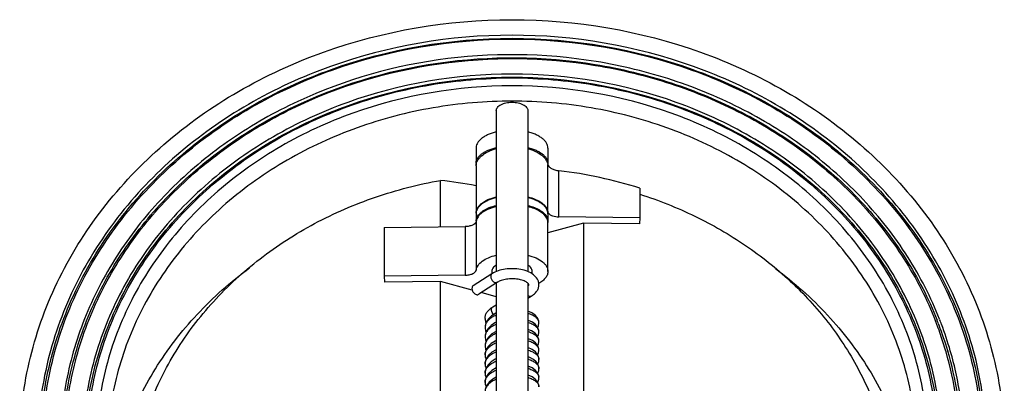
# Model space of a CAD drawing. Header units: millimetres. Extents: x 35 to 1506, y -73 to 359.
# Tile 6 of 13: x 35 to 254, y 241 to 322. Entities that reach past the tile are written whole.
import ezdxf

# ---------------------------------------------------------------- set-up
doc = ezdxf.new("R2010")
doc.units = ezdxf.units.MM
doc.header["$LTSCALE"] = 30.734
doc.layers.get('0').update_dxf_attribs({"linetype": 'CONTINUOUS'})

msp = doc.modelspace()

# ---------------------------------------------------------------- linework, layer by layer
at = {"color": 7, "linetype": 'Continuous'}
for p, q in [((141.06, 301.94), (141.05, 266.06)), ((148.06, 301.94), (148.05, 266.04)), ((136.56, 293.72), (136.56, 293.54)), ((136.56, 293.54), (136.56, 290.08)), ((152.56, 293.54), (152.56, 290.08)), ((136.56, 290.08), (136.56, 290.25)), ((136.56, 289.59), (136.56, 279.09)), ((152.53, 279.39), (152.53, 289.89)), ((152.56, 290.08), (152.55, 289.91)), ((154.97, 278.23), (154.97, 288.5)), ((128.65, 276.01), (128.65, 286.36)), ((172.98, 284.61), (172.98, 278.04)), ((136.56, 279.09), (136.56, 279.09)), ((136.56, 278.92), (136.56, 277.23)), ((152.56, 278.92), (152.56, 277.18)), ((172.98, 278.04), (154.97, 278.23)), ((116.13, 275.87), (134.14, 276.07)), ((134.14, 276.07), (134.14, 265.24)), ((136.56, 277.18), (136.56, 277.18)), ((136.58, 277.23), (136.58, 266.4)), ((152.56, 277.18), (152.55, 277.01)), ((152.56, 266.1), (152.56, 276.93)), ((160.46, 276.85), (152.56, 274.68)), ((160.46, 276.85), (160.46, 225.15)), ((172.92, 276.71), (160.46, 276.85)), ((172.98, 278.04), (172.92, 276.71)), ((116.13, 275.87), (116.13, 265.05)), ((134.14, 265.24), (116.13, 265.05)), ((116.13, 265.05), (116.19, 263.72)), ((140.09, 265.57), (135.92, 262.88)), ((128.65, 263.86), (116.19, 263.72)), ((128.65, 209.28), (128.65, 263.86)), ((135.7, 261.93), (128.65, 263.86)), ((141.31, 263.68), (137.14, 260.99)), ((141.05, 263.51), (141.05, 148.33)), ((148.05, 263.48), (148.05, 187.63)), ((141.05, 260.46), (137.73, 261.37)), ((140.28, 258.19), (141.05, 258.64)), ((148.05, 260.12), (148.84, 260.58)), ((141.05, 256.81), (140.96, 256.76)), ((150.55, 254.62), (150.55, 254.62)), ((138.56, 253.59), (138.56, 253.58)), ((150.55, 252.58), (150.55, 252.59)), ((150.55, 252.59), (150.55, 252.59)), ((138.56, 251.55), (138.56, 251.55)), ((150.55, 250.55), (150.55, 250.55)), ((138.56, 249.51), (138.56, 249.51)), ((138.58, 247.86), (138.56, 247.48)), ((138.56, 247.49), (138.56, 247.5)), ((138.56, 247.48), (138.56, 247.49)), ((150.55, 248.51), (150.55, 248.52)), ((241.05, 248.32), (241.08, 248.2)), ((241.46, 248.42), (241.5, 248.3)), ((138.59, 245.85), (138.56, 245.45)), ((138.56, 245.45), (138.56, 245.46)), ((138.56, 245.46), (138.56, 245.46)), ((150.27, 245.46), (150.51, 246.05)), ((150.51, 246.05), (150.55, 246.48)), ((150.55, 246.48), (150.55, 246.47)), ((138.55, 243.41), (138.55, 243.42)), ((150.55, 244.44), (150.55, 244.43)), ((138.59, 241.79), (138.55, 241.38)), ((138.55, 241.38), (138.55, 241.39)), ((150.52, 242.06), (150.55, 242.41)), ((150.55, 242.41), (150.55, 242.39))]:
    msp.add_line(p, q, dxfattribs=at)
for points in [[(140.96, 256.76), (140.03, 256.2), (139.31, 255.53), (138.82, 254.76), (138.59, 253.96), (138.56, 253.58)], [(150.55, 254.62), (150.51, 255.01), (150.23, 255.73), (149.7, 256.36), (148.96, 256.87), (148.05, 257.25)], [(138.56, 255.62), (138.69, 254.78), (138.78, 254.61)], [(141.05, 254.76), (140.75, 254.62), (139.91, 254.07), (139.24, 253.41), (138.78, 252.64), (138.58, 251.85), (138.56, 251.55)], [(150.55, 252.58), (150.52, 252.95), (150.26, 253.65), (149.76, 254.26), (149.08, 254.76), (148.23, 255.16), (148.05, 255.21)], [(150.27, 253.62), (150.44, 253.95), (150.55, 254.62)], [(138.56, 253.59), (138.68, 252.8), (138.77, 252.6)], [(141.05, 252.74), (141.03, 252.73), (140.07, 252.16), (139.31, 251.46), (138.81, 250.66), (138.58, 249.84), (138.56, 249.51)], [(150.55, 250.55), (150.51, 250.95), (150.22, 251.68), (149.68, 252.3), (148.92, 252.82), (148.05, 253.18)], [(150.26, 251.58), (150.44, 251.91), (150.55, 252.59)], [(138.56, 251.55), (138.67, 250.8), (138.78, 250.55)], [(141.05, 250.69), (140.82, 250.59), (139.94, 250.02), (139.27, 249.37), (138.81, 248.64), (138.58, 247.86)], [(150.55, 248.51), (150.52, 248.86), (150.28, 249.55), (149.79, 250.17), (149.1, 250.68), (148.24, 251.09), (148.05, 251.14)], [(150.27, 249.56), (150.45, 249.92), (150.55, 250.55)], [(138.56, 249.51), (138.69, 248.67), (138.78, 248.51)], [(138.56, 247.49), (138.59, 247.04), (138.78, 246.48)], [(141.05, 248.67), (141.02, 248.66), (140.09, 248.1), (139.35, 247.43), (138.85, 246.67), (138.59, 245.85)], [(150.55, 246.47), (150.52, 246.86), (150.26, 247.54), (149.77, 248.15), (149.03, 248.69), (148.08, 249.11), (148.05, 249.12)], [(150.26, 247.52), (150.44, 247.85), (150.55, 248.52)], [(141.05, 246.62), (140.82, 246.52), (139.92, 245.94), (139.24, 245.26), (138.8, 244.54), (138.58, 243.77), (138.55, 243.41)], [(138.56, 245.46), (138.59, 245.03), (138.78, 244.45)], [(150.55, 244.43), (150.53, 244.76), (150.31, 245.4), (149.9, 245.99), (149.3, 246.49), (148.52, 246.9), (148.05, 247.06)], [(138.55, 243.42), (138.59, 243.02), (138.78, 242.4)], [(141.05, 244.6), (140.1, 244.04), (139.35, 243.36), (138.84, 242.6), (138.59, 241.79)], [(150.55, 242.39), (150.51, 242.81), (150.23, 243.52), (149.72, 244.13), (149.01, 244.63), (148.12, 245.02), (148.05, 245.04)], [(150.27, 243.42), (150.51, 244.02), (150.55, 244.44)], [(138.55, 241.39), (138.59, 240.97), (138.78, 240.36)], [(141.05, 242.55), (140.28, 242.13), (139.46, 241.45), (138.88, 240.64), (138.59, 239.76), (138.56, 239.36)], [(150.55, 240.36), (150.51, 240.79), (150.22, 241.49), (149.72, 242.09), (149.02, 242.59), (148.12, 242.99), (148.05, 243.01)], [(150.27, 241.37), (150.31, 241.43), (150.52, 242.06)]]:
    msp.add_lwpolyline(points, dxfattribs=at)
for centre, radius, start, end in [((144.56, 200.08), 109.06, 88.1528, 91.8467), ((138.58, 290.08), 2.03, 180.049, 189.3401), ((143.61, 192.2), 96.97, 72.3651, 83.2683), ((138.56, 278.92), 2.01, 175.0152, 177.5873), ((138.55, 279.09), 2, 180.0062, 182.6711), ((138.56, 278.92), 2, 177.5884, 180.0196), ((138.56, 277.18), 2.01, 175.0149, 178.7619), ((138.56, 277.18), 2, 178.7639, 180.0196), ((135.94, 277.32), 0.643, 347.4543, 351.4992), ((138.88, 277.1), 2.33, 157.7192, 159.9728), ((150.12, 276.8), 2.46, 21.3826, 27.4198), ((150.15, 277.07), 2.43, 21.6574, 25.1408), ((150.54, 276.93), 2.02, 2.2962, 7.0768), ((150.55, 276.93), 2, 1.7624, 2.2884), ((150.56, 276.93), 2, 359.991, 1.7627), ((141.49, 257.53), 1.44, 226.5132, 228.3499), ((139.4, 255.63), 0.841, 180.0774, 191.7174), ((145.96, 247.62), 7.39, 72.0567, 73.5001), ((165.75, 226.38), 78.43, 20.5614, 21.4334), ((165.78, 226.1), 78.9, 20.7709, 21.6383), ((166.58, 226.4), 78.05, 16.3903, 20.7745), ((165.94, 226.36), 79.25, 20.6437, 21.507), ((166.76, 226.67), 78.37, 16.1251, 20.6474), ((140.45, 253.58), 1.89, 176.1718, 179.9909), ((145.98, 245.63), 7.34, 72.0774, 73.4342), ((166.17, 226.54), 77.98, 19.0655, 20.562), ((166.88, 226.78), 77.23, 16.1942, 19.0669), ((145.99, 243.64), 7.29, 72.0067, 73.4292), ((149.33, 250.55), 1.22, 0.0134, 8.0693), ((145.99, 241.46), 7.43, 72.3886, 73.7057), ((168.78, 227.27), 75.28, 0.0287, 16.1463), ((168.58, 226.96), 75.98, 1.8487, 16.3104), ((168.62, 227.18), 76.44, 7.7089, 16.1411), ((146.02, 239.52), 7.34, 71.5326, 73.8355), ((149.41, 246.48), 1.14, 0.2333, 0.6756), ((140.31, 243.42), 1.75, 179.0047, 179.7863), ((145.99, 237.39), 7.43, 71.8854, 73.7538), ((146.11, 237.76), 7.05, 71.5813, 71.8717), ((149.42, 244.44), 1.14, 0.2747, 0.8294), ((140.3, 241.39), 1.74, 179.3922, 179.8082), ((146, 235.38), 7.41, 71.6587, 73.7131), ((149.37, 242.4), 1.18, 7.6457, 8.801), ((149.41, 242.4), 1.15, 0.2457, 7.666)]:
    msp.add_arc(centre, radius, start, end, dxfattribs=at)
msp.add_ellipse((144.85, 209.62), major_axis=(76.74, -54.35), ratio=0.716295, start_param=2.136801, end_param=2.229618, dxfattribs=at)
for points, knots in [([(35.05, 227.31), (35.05, 233.51), (36.49, 246.05), (42.83, 264.02), (53.09, 280.54), (66.84, 294.98), (83.55, 306.79), (109.02, 318.52), (144.55, 324.56), (180.08, 318.53), (205.55, 306.79), (222.26, 294.98), (236.02, 280.55), (246.28, 264.03), (252.62, 246.06), (254.05, 233.52), (254.05, 227.32)], [0, 0, 0, 0, 0.058089, 0.116892, 0.176997, 0.23876, 0.302269, 0.36735, 0.500003, 0.632654, 0.697734, 0.761242, 0.823004, 0.883108, 0.941911, 1, 1, 1, 1]), ([(250.05, 227.31), (250.05, 233.29), (248.67, 245.36), (242.57, 262.68), (232.68, 278.6), (219.43, 292.51), (203.33, 303.89), (178.79, 315.19), (144.56, 321.01), (110.32, 315.19), (85.78, 303.89), (69.68, 292.51), (56.43, 278.6), (46.54, 262.68), (40.43, 245.36), (39.05, 233.29), (39.05, 227.31)], [0, 0, 0, 0, 0.058089, 0.116891, 0.176995, 0.238756, 0.302264, 0.367343, 0.499995, 0.632648, 0.697729, 0.761238, 0.823002, 0.883107, 0.94191, 1, 1, 1, 1]), ([(39.55, 227.06), (39.55, 233.01), (40.93, 245.03), (47.01, 262.26), (56.85, 278.11), (70.04, 291.95), (86.06, 303.27), (110.49, 314.52), (144.56, 320.31), (178.63, 314.52), (203.05, 303.27), (219.07, 291.95), (232.26, 278.11), (242.1, 262.26), (248.18, 245.03), (249.55, 233.01), (249.55, 227.06)], [0, 0, 0, 0, 0.058089, 0.116892, 0.176998, 0.238761, 0.302271, 0.367352, 0.500005, 0.632657, 0.697736, 0.761244, 0.823005, 0.883109, 0.941911, 1, 1, 1, 1]), ([(40.05, 227.31), (40.05, 233.23), (41.42, 245.19), (47.47, 262.35), (57.26, 278.11), (70.39, 291.89), (86.34, 303.16), (110.65, 314.36), (144.56, 320.12), (178.46, 314.36), (202.77, 303.16), (218.72, 291.89), (231.85, 278.11), (241.64, 262.35), (247.69, 245.19), (249.05, 233.23), (249.05, 227.31)], [0, 0, 0, 0, 0.058089, 0.116893, 0.176998, 0.238761, 0.302271, 0.367351, 0.500005, 0.632657, 0.697736, 0.761243, 0.823005, 0.883109, 0.941911, 1, 1, 1, 1]), ([(239.67, 255.42), (237.75, 260.28), (232.88, 269.77), (222.93, 282.5), (210.58, 293.51), (196.23, 302.48), (180.29, 309.13), (157.59, 314.66), (128.02, 314.97), (99.86, 306.45), (80.28, 294.79), (67.64, 284.03), (57.37, 271.49), (49.77, 257.57), (45.1, 242.69), (44.05, 232.41), (44.05, 227.31)], [0, 0, 0, 0, 0.059077, 0.119519, 0.181502, 0.245008, 0.309837, 0.375648, 0.507984, 0.638469, 0.702161, 0.764349, 0.824986, 0.884224, 0.942398, 1, 1, 1, 1]), ([(44.55, 227.06), (44.55, 232.13), (45.6, 242.35), (50.23, 257.14), (57.78, 270.99), (67.99, 283.46), (80.55, 294.17), (100.01, 305.77), (128, 314.26), (157.4, 313.99), (179.98, 308.52), (195.83, 301.92), (210.13, 293.03), (222.43, 282.09), (232.35, 269.45), (237.21, 260.03), (239.13, 255.2)], [0, 0, 0, 0, 0.057599, 0.115769, 0.175002, 0.235632, 0.297811, 0.361495, 0.491965, 0.624297, 0.690109, 0.754946, 0.818461, 0.880457, 0.940912, 1, 1, 1, 1]), ([(45.05, 227.31), (45.05, 232.36), (46.09, 242.54), (50.72, 257.28), (58.24, 271.07), (68.43, 283.48), (80.95, 294.14), (100.35, 305.68), (128.24, 314.1), (157.53, 313.78), (180.01, 308.29), (195.79, 301.69), (210, 292.8), (222.22, 281.88), (232.05, 269.26), (236.87, 259.87), (238.76, 255.04)], [0, 0, 0, 0, 0.057604, 0.115779, 0.17502, 0.235662, 0.297853, 0.361551, 0.492044, 0.624384, 0.690193, 0.755018, 0.818518, 0.880494, 0.940929, 1, 1, 1, 1]), ([(240.05, 227.31), (240.05, 232.72), (238.8, 243.65), (233.28, 259.33), (224.33, 273.74), (212.33, 286.33), (197.76, 296.63), (175.54, 306.86), (144.56, 312.13), (113.57, 306.86), (91.35, 296.63), (76.78, 286.33), (64.78, 273.74), (55.83, 259.33), (50.3, 243.65), (49.05, 232.72), (49.05, 227.31)], [0, 0, 0, 0, 0.058089, 0.116891, 0.176995, 0.238756, 0.302264, 0.367343, 0.499995, 0.632648, 0.697729, 0.761238, 0.823002, 0.883107, 0.94191, 1, 1, 1, 1]), ([(49.55, 227.06), (49.55, 232.44), (50.8, 243.32), (56.3, 258.91), (65.2, 273.25), (77.13, 285.77), (91.63, 296.01), (113.73, 306.19), (144.56, 311.43), (175.38, 306.19), (197.48, 296.01), (211.98, 285.77), (223.91, 273.25), (232.81, 258.91), (238.31, 243.32), (239.55, 232.44), (239.55, 227.06)], [0, 0, 0, 0, 0.05809, 0.116892, 0.176998, 0.238761, 0.302271, 0.367352, 0.500005, 0.632657, 0.697736, 0.761244, 0.823005, 0.883109, 0.941911, 1, 1, 1, 1]), ([(50.05, 227.31), (50.05, 232.54), (51.23, 243.09), (56.45, 258.26), (64.9, 272.27), (76.26, 284.59), (90.09, 294.8), (105.89, 302.53), (123.07, 307.52), (135.03, 308.9), (141.04, 309.09)], [0, 0, 0, 0, 0.116255, 0.233873, 0.353992, 0.47732, 0.604066, 0.733949, 0.866264, 1, 1, 1, 1]), ([(148.07, 309.09), (154.08, 308.9), (166.04, 307.52), (183.22, 302.53), (199.02, 294.8), (212.85, 284.59), (224.21, 272.27), (232.66, 258.26), (237.88, 243.09), (239.05, 232.54), (239.05, 227.31)], [0, 0, 0, 0, 0.133737, 0.266053, 0.395935, 0.52268, 0.646006, 0.766124, 0.883743, 1, 1, 1, 1]), ([(237.05, 227.31), (237.05, 232.55), (235.84, 243.14), (230.49, 258.32), (221.82, 272.28), (210.2, 284.47), (196.09, 294.45), (174.57, 304.36), (144.56, 309.46), (114.54, 304.36), (93.02, 294.45), (78.91, 284.47), (67.29, 272.28), (58.62, 258.32), (53.26, 243.14), (52.05, 232.55), (52.05, 227.31)], [0, 0, 0, 0, 0.058089, 0.116891, 0.176995, 0.238756, 0.302264, 0.367343, 0.499995, 0.632648, 0.697729, 0.761238, 0.823002, 0.883107, 0.94191, 1, 1, 1, 1]), ([(144.57, 304), (138.7, 304), (126.98, 303.01), (110.05, 298.58), (94.42, 291.39), (80.69, 281.68), (69.38, 269.82), (60.94, 256.24), (55.73, 241.46), (54.55, 231.16), (54.55, 226.06)], [0, 0, 0, 0, 0.133639, 0.266024, 0.396057, 0.522951, 0.646356, 0.766448, 0.883936, 1, 1, 1, 1]), ([(141.06, 301.94), (141.06, 302.18), (141.24, 302.57), (141.65, 302.96), (142.27, 303.34), (143.25, 303.66), (144.11, 303.75), (144.56, 303.75)], [0, 0, 0, 0, 0.171702, 0.277589, 0.399076, 0.682653, 1, 1, 1, 1]), ([(144.56, 303.75), (145, 303.75), (145.86, 303.66), (146.84, 303.34), (147.46, 302.96), (147.87, 302.57), (148.06, 302.18), (148.06, 301.94)], [0, 0, 0, 0, 0.317342, 0.600911, 0.722398, 0.828289, 1, 1, 1, 1]), ([(234.55, 226.06), (234.55, 231.16), (233.37, 241.47), (228.16, 256.24), (219.73, 269.81), (208.43, 281.68), (194.7, 291.38), (179.08, 298.58), (162.16, 303), (150.44, 304), (144.57, 304)], [0, 0, 0, 0, 0.116066, 0.233556, 0.353647, 0.477051, 0.603942, 0.733973, 0.866358, 1, 1, 1, 1]), ([(141.05, 297.14), (140.74, 297.06), (140.13, 296.89), (139.28, 296.57), (138.53, 296.19), (137.88, 295.77), (137.34, 295.3), (136.94, 294.8), (136.66, 294.27), (136.58, 293.9), (136.56, 293.72)], [0, 0, 0, 0, 0.162147, 0.314797, 0.45653, 0.586455, 0.704392, 0.8111, 0.908536, 1, 1, 1, 1]), ([(152.56, 293.54), (152.56, 293.73), (152.5, 294.12), (152.26, 294.67), (151.86, 295.2), (151.33, 295.69), (150.67, 296.14), (149.89, 296.54), (149.02, 296.88), (148.39, 297.06), (148.06, 297.14)], [0, 0, 0, 0, 0.091519, 0.188075, 0.293669, 0.41076, 0.540401, 0.682527, 0.836233, 1, 1, 1, 1]), ([(136.56, 290.25), (136.58, 290.44), (136.66, 290.81), (136.93, 291.33), (137.34, 291.84), (137.88, 292.3), (138.53, 292.73), (139.28, 293.1), (140.13, 293.43), (140.74, 293.6), (141.05, 293.68)], [0, 0, 0, 0, 0.091464, 0.188899, 0.295606, 0.413543, 0.543469, 0.685202, 0.837852, 1, 1, 1, 1]), ([(148.06, 293.67), (148.39, 293.6), (149.02, 293.42), (149.89, 293.08), (150.67, 292.68), (151.33, 292.23), (151.86, 291.74), (152.26, 291.21), (152.5, 290.65), (152.56, 290.27), (152.56, 290.08)], [0, 0, 0, 0, 0.163767, 0.317473, 0.459598, 0.589239, 0.70633, 0.811924, 0.90848, 1, 1, 1, 1]), ([(136.56, 289.59), (136.56, 289.98), (136.75, 290.6), (137.25, 291.3), (137.99, 292.04), (139.26, 292.84), (140.42, 293.27), (141.05, 293.45)], [0, 0, 0, 0, 0.185952, 0.293016, 0.411795, 0.68484, 1, 1, 1, 1]), ([(148.06, 293.46), (148.65, 293.29), (149.75, 292.89), (151.15, 292.05), (152.13, 291.06), (152.48, 290.27), (152.53, 289.89)], [0, 0, 0, 0, 0.309535, 0.581453, 0.809943, 1, 1, 1, 1]), ([(152.53, 289.89), (152.56, 289.72), (152.78, 289.35), (153.34, 288.96), (154.1, 288.65), (154.67, 288.54), (154.97, 288.5)], [0, 0, 0, 0, 0.176712, 0.408277, 0.690643, 1, 1, 1, 1]), ([(59.73, 210.52), (59.54, 214.87), (60.06, 223.68), (63.52, 236.53), (69.53, 248.67), (77.9, 259.7), (88.35, 269.28), (100.55, 277.13), (114.11, 283.01), (123.74, 285.49), (128.65, 286.36)], [0, 0, 0, 0, 0.116884, 0.234956, 0.355223, 0.478375, 0.60471, 0.73412, 0.866133, 1, 1, 1, 1]), ([(136.56, 279.09), (136.56, 279.28), (136.61, 279.67), (136.85, 280.22), (137.25, 280.75), (138, 281.44), (139.27, 282.16), (140.42, 282.54), (141.05, 282.69)], [0, 0, 0, 0, 0.091572, 0.188198, 0.293865, 0.411057, 0.682537, 1, 1, 1, 1]), ([(141.05, 282.51), (140.74, 282.43), (140.13, 282.26), (139.28, 281.94), (138.53, 281.56), (137.88, 281.14), (137.34, 280.67), (136.94, 280.17), (136.66, 279.64), (136.58, 279.27), (136.56, 279.09)], [0, 0, 0, 0, 0.162129, 0.314767, 0.456495, 0.586423, 0.704368, 0.811088, 0.908534, 1, 1, 1, 1]), ([(148.06, 282.69), (148.65, 282.55), (149.74, 282.2), (151.14, 281.44), (152.13, 280.52), (152.48, 279.75), (152.53, 279.39)], [0, 0, 0, 0, 0.313347, 0.585107, 0.810956, 1, 1, 1, 1]), ([(152.56, 278.92), (152.56, 279.1), (152.5, 279.49), (152.26, 280.05), (151.86, 280.57), (151.33, 281.07), (150.67, 281.51), (149.89, 281.91), (149.01, 282.25), (148.39, 282.43), (148.06, 282.51)], [0, 0, 0, 0, 0.091519, 0.188075, 0.293669, 0.41076, 0.540401, 0.682527, 0.836233, 1, 1, 1, 1]), ([(172.98, 283.27), (177.18, 281.93), (185.32, 278.69), (196.59, 272.19), (206.58, 264.24), (215.03, 255.04), (221.72, 244.8), (226.48, 233.78), (229.18, 222.26), (229.55, 214.42), (229.38, 210.54)], [0, 0, 0, 0, 0.133594, 0.264981, 0.393716, 0.519585, 0.642657, 0.763294, 0.882127, 1, 1, 1, 1]), ([(141.05, 280.52), (140.46, 280.38), (139.37, 280.03), (137.97, 279.28), (136.98, 278.36), (136.63, 277.59), (136.58, 277.23)], [0, 0, 0, 0, 0.313348, 0.585102, 0.810948, 1, 1, 1, 1]), ([(136.72, 277.99), (136.78, 278.14), (136.95, 278.45), (137.29, 278.88), (137.72, 279.28), (138.24, 279.65), (138.85, 280), (139.77, 280.42), (140.53, 280.65), (141.05, 280.78)], [0, 0, 0, 0, 0.093999, 0.195642, 0.306322, 0.426706, 0.556863, 0.696392, 1, 1, 1, 1]), ([(148.06, 280.78), (148.57, 280.65), (149.3, 280.43), (150.21, 280.03), (150.8, 279.7), (151.32, 279.34), (151.87, 278.84), (152.2, 278.41), (152.34, 278.1)], [0, 0, 0, 0, 0.301711, 0.440835, 0.571004, 0.691804, 0.803233, 1, 1, 1, 1]), ([(152.3, 277.93), (151.97, 278.58), (151.01, 279.39), (149.48, 280.12), (148.55, 280.4), (148.06, 280.52)], [0, 0, 0, 0, 0.428846, 0.698615, 1, 1, 1, 1]), ([(152.53, 279.39), (152.54, 279.36), (152.57, 279.23), (152.63, 279.11), (152.7, 279.03)], [0, 0, 0, 0, 0.236603, 1, 1, 1, 1]), ([(152.7, 279.03), (152.8, 278.9), (153.08, 278.67), (153.83, 278.33), (154.51, 278.24), (154.97, 278.23)], [0, 0, 0, 0, 0.195589, 0.434154, 1, 1, 1, 1]), ([(136.57, 277.18), (136.49, 276.82), (135.87, 276.38), (135, 276.13), (134.43, 276.07), (134.14, 276.07)], [0, 0, 0, 0, 0.400483, 0.684596, 1, 1, 1, 1]), ([(136.56, 277.36), (136.57, 277.4), (136.59, 277.59), (136.64, 277.77), (136.69, 277.9)], [0, 0, 0, 0, 0.246459, 1, 1, 1, 1]), ([(152.4, 277.96), (152.45, 277.84), (152.53, 277.58), (152.56, 277.31), (152.56, 277.18)], [0, 0, 0, 0, 0.506843, 1, 1, 1, 1]), ([(152.54, 277.18), (152.52, 277.31), (152.48, 277.48), (152.42, 277.65), (152.41, 277.69)], [0, 0, 0, 0, 0.745006, 1, 1, 1, 1]), ([(136.58, 266.4), (136.63, 266.76), (136.98, 267.53), (137.97, 268.45), (139.37, 269.21), (140.46, 269.55), (141.05, 269.7)], [0, 0, 0, 0, 0.189052, 0.414898, 0.686652, 1, 1, 1, 1]), ([(148.06, 269.7), (148.69, 269.55), (149.84, 269.17), (151.12, 268.45), (151.86, 267.76), (152.26, 267.23), (152.5, 266.68), (152.56, 266.29), (152.56, 266.1)], [0, 0, 0, 0, 0.317461, 0.588944, 0.706138, 0.811806, 0.90843, 1, 1, 1, 1]), ([(141.03, 267.5), (140.75, 267.33), (140.38, 267.02), (140.1, 266.49), (140.06, 266.23), (140.06, 266.1)], [0, 0, 0, 0, 0.552802, 0.784731, 1, 1, 1, 1]), ([(149.06, 266.1), (149.06, 266.23), (149.01, 266.49), (148.81, 266.87), (148.5, 267.21), (148.23, 267.41), (148.08, 267.5)], [0, 0, 0, 0, 0.214703, 0.446016, 0.705833, 1, 1, 1, 1]), ([(55.19, 216.8), (55.86, 221.63), (58.26, 231.26), (64.87, 244.75), (74.23, 256.92), (81.99, 263.79), (86.19, 266.88)], [0, 0, 0, 0, 0.242169, 0.488528, 0.74085, 1, 1, 1, 1]), ([(134.14, 265.24), (134.44, 265.25), (134.88, 265.29), (135.44, 265.43), (136.03, 265.66), (136.52, 266.03), (136.58, 266.4)], [0, 0, 0, 0, 0.318292, 0.466949, 0.604032, 1, 1, 1, 1]), ([(140.09, 265.57), (140, 265.51), (139.85, 265.32), (139.81, 265.09), (139.81, 264.97)], [0, 0, 0, 0, 0.46605, 1, 1, 1, 1]), ([(140.06, 266.1), (140.06, 266.06), (140.06, 265.9), (140.11, 265.73), (140.16, 265.62)], [0, 0, 0, 0, 0.24537, 1, 1, 1, 1]), ([(150.55, 263.13), (150.55, 263.35), (150.49, 263.78), (150.14, 264.59), (149.33, 265.44), (148.02, 266.14), (146.47, 266.57), (144.78, 266.74), (143.07, 266.64), (141.48, 266.28), (140.51, 265.84), (140.09, 265.57)], [0, 0, 0, 0, 0.052758, 0.105557, 0.21344, 0.331585, 0.462753, 0.602941, 0.744266, 0.878383, 1, 1, 1, 1]), ([(148.94, 265.6), (148.96, 265.64), (149.02, 265.8), (149.06, 265.97), (149.06, 266.1)], [0, 0, 0, 0, 0.258586, 1, 1, 1, 1]), ([(152.56, 266.1), (152.56, 265.86), (152.46, 265.34), (152.03, 264.62), (151.37, 263.97), (150.82, 263.6), (150.51, 263.43)], [0, 0, 0, 0, 0.210351, 0.439813, 0.701237, 1, 1, 1, 1]), ([(203.14, 266.73), (207.31, 263.63), (215.01, 256.77), (224.3, 244.64), (230.86, 231.21), (233.25, 221.63), (233.92, 216.82)], [0, 0, 0, 0, 0.259098, 0.511403, 0.757783, 1, 1, 1, 1]), ([(135.92, 262.88), (135.83, 262.82), (135.68, 262.63), (135.64, 262.4), (135.64, 262.28)], [0, 0, 0, 0, 0.466025, 1, 1, 1, 1]), ([(139.81, 264.97), (139.81, 264.76), (139.93, 264.35), (140.25, 263.92), (140.58, 263.69), (140.84, 263.59), (141.09, 263.58), (141.25, 263.64), (141.31, 263.68)], [0, 0, 0, 0, 0.265334, 0.545076, 0.676154, 0.795162, 0.901691, 1, 1, 1, 1]), ([(148.31, 263.13), (148.31, 263.14), (148.3, 263.17), (148.28, 263.22), (148.22, 263.31), (148.09, 263.47), (147.83, 263.67), (147.47, 263.87), (146.83, 264.14), (145.86, 264.37), (144.61, 264.47), (143.35, 264.39), (142.23, 264.14), (141.58, 263.85), (141.31, 263.68)], [0, 0, 0, 0, 0.005662, 0.011501, 0.020333, 0.049183, 0.092625, 0.148827, 0.215478, 0.371141, 0.543261, 0.716065, 0.873814, 1, 1, 1, 1]), ([(148.06, 262.78), (148.11, 262.82), (148.19, 262.9), (148.27, 263.01), (148.3, 263.09), (148.31, 263.12), (148.31, 263.13)], [0, 0, 0, 0, 0.470541, 0.771854, 0.929577, 1, 1, 1, 1]), ([(148.84, 260.58), (149.09, 260.73), (149.54, 261.04), (150.09, 261.64), (150.47, 262.34), (150.55, 262.87), (150.55, 263.13)], [0, 0, 0, 0, 0.262292, 0.51217, 0.756495, 1, 1, 1, 1]), ([(135.64, 262.28), (135.64, 262.07), (135.76, 261.65), (136.08, 261.23), (136.42, 261), (136.67, 260.9), (136.93, 260.89), (137.08, 260.94), (137.14, 260.99)], [0, 0, 0, 0, 0.265341, 0.545056, 0.676136, 0.795154, 0.901691, 1, 1, 1, 1]), ([(148.27, 260.58), (148.25, 260.59), (148.18, 260.62), (148.11, 260.67), (148.05, 260.71)], [0, 0, 0, 0, 0.240511, 1, 1, 1, 1]), ([(148.84, 260.58), (148.76, 260.54), (148.56, 260.49), (148.37, 260.54), (148.27, 260.58)], [0, 0, 0, 0, 0.467685, 1, 1, 1, 1]), ([(138.56, 255.63), (138.56, 255.89), (138.65, 256.42), (139.02, 257.13), (139.58, 257.73), (140.04, 258.04), (140.28, 258.19)], [0, 0, 0, 0, 0.243282, 0.487623, 0.737526, 1, 1, 1, 1]), ([(141.04, 256.33), (140.69, 256.18), (140.05, 255.85), (139.26, 255.23), (138.73, 254.51), (138.58, 253.97), (138.57, 253.71)], [0, 0, 0, 0, 0.301686, 0.566456, 0.794996, 1, 1, 1, 1]), ([(140, 257.58), (140, 257.71), (140.03, 257.94), (140.19, 258.13), (140.28, 258.19)], [0, 0, 0, 0, 0.540163, 1, 1, 1, 1]), ([(140.5, 256.48), (140.42, 256.55), (140.15, 256.86), (140, 257.28), (140, 257.58)], [0, 0, 0, 0, 0.256015, 1, 1, 1, 1]), ([(150.55, 254.62), (150.55, 254.73), (150.52, 254.94), (150.34, 255.38), (149.87, 255.9), (149.07, 256.39), (148.43, 256.63), (148.07, 256.74)], [0, 0, 0, 0, 0.091584, 0.187699, 0.408215, 0.679346, 1, 1, 1, 1]), ([(141.05, 254.3), (140.69, 254.14), (140.03, 253.8), (139.21, 253.14), (138.69, 252.38), (138.56, 251.82), (138.56, 251.55)], [0, 0, 0, 0, 0.303663, 0.568169, 0.795366, 1, 1, 1, 1]), ([(138.92, 254.92), (138.83, 254.99), (138.68, 255.15), (138.6, 255.36), (138.58, 255.46)], [0, 0, 0, 0, 0.509948, 1, 1, 1, 1]), ([(150.55, 252.59), (150.55, 252.69), (150.52, 252.9), (150.35, 253.32), (149.92, 253.82), (149.17, 254.3), (148.57, 254.54), (148.24, 254.65)], [0, 0, 0, 0, 0.092769, 0.189889, 0.411191, 0.681274, 1, 1, 1, 1]), ([(141.04, 252.26), (140.74, 252.13), (140.19, 251.85), (139.47, 251.34), (138.94, 250.76), (138.72, 250.32), (138.65, 250.1)], [0, 0, 0, 0, 0.294231, 0.558516, 0.791663, 1, 1, 1, 1]), ([(150.54, 250.72), (150.51, 250.92), (150.34, 251.33), (149.83, 251.84), (149.11, 252.29), (148.55, 252.51), (148.24, 252.61)], [0, 0, 0, 0, 0.190187, 0.41535, 0.685576, 1, 1, 1, 1]), ([(138.56, 247.5), (138.56, 247.76), (138.7, 248.33), (139.22, 249.07), (140.02, 249.73), (140.68, 250.07), (141.03, 250.22)], [0, 0, 0, 0, 0.204895, 0.433388, 0.69724, 1, 1, 1, 1]), ([(138.65, 250.1), (138.64, 250.05), (138.58, 249.86), (138.56, 249.66), (138.56, 249.51)], [0, 0, 0, 0, 0.254093, 1, 1, 1, 1]), ([(150.55, 248.52), (150.55, 248.62), (150.52, 248.83), (150.4, 249.13), (150.21, 249.42), (149.83, 249.8), (149.18, 250.23), (148.58, 250.47), (148.25, 250.58)], [0, 0, 0, 0, 0.092728, 0.189815, 0.295381, 0.412026, 0.681722, 1, 1, 1, 1]), ([(138.56, 245.46), (138.56, 245.73), (138.69, 246.29), (139.22, 247.04), (140.02, 247.7), (140.68, 248.03), (141.04, 248.19)], [0, 0, 0, 0, 0.204785, 0.433275, 0.697181, 1, 1, 1, 1]), ([(148.24, 248.55), (148.41, 248.49), (148.74, 248.37), (149.26, 248.13), (149.76, 247.82), (150.2, 247.41), (150.48, 246.97), (150.55, 246.64), (150.55, 246.49)], [0, 0, 0, 0, 0.165509, 0.318765, 0.525205, 0.704429, 0.859874, 1, 1, 1, 1]), ([(138.56, 243.45), (138.56, 243.71), (138.7, 244.27), (139.23, 245.01), (140.03, 245.67), (140.69, 246.01), (141.05, 246.16)], [0, 0, 0, 0, 0.204666, 0.43337, 0.697413, 1, 1, 1, 1]), ([(148.34, 246.48), (148.66, 246.37), (149.23, 246.13), (149.94, 245.65), (150.42, 245.09), (150.55, 244.66), (150.55, 244.46)], [0, 0, 0, 0, 0.317783, 0.586417, 0.809226, 1, 1, 1, 1]), ([(138.55, 241.4), (138.56, 241.67), (138.7, 242.23), (139.23, 242.97), (140.03, 243.63), (140.68, 243.97), (141.04, 244.12)], [0, 0, 0, 0, 0.204678, 0.433383, 0.697458, 1, 1, 1, 1]), ([(148.33, 244.44), (148.63, 244.34), (149.18, 244.12), (149.86, 243.68), (150.34, 243.17), (150.51, 242.77), (150.54, 242.58)], [0, 0, 0, 0, 0.313648, 0.582006, 0.807523, 1, 1, 1, 1]), ([(141.04, 242.08), (140.68, 241.93), (140.03, 241.59), (139.23, 240.94), (138.77, 240.3), (138.59, 239.77), (138.56, 239.5), (138.56, 239.37)], [0, 0, 0, 0, 0.301642, 0.566321, 0.794794, 0.899023, 1, 1, 1, 1]), ([(148.33, 242.41), (148.65, 242.3), (149.23, 242.06), (149.94, 241.58), (150.42, 241.02), (150.55, 240.58), (150.55, 240.38)], [0, 0, 0, 0, 0.318209, 0.586721, 0.809291, 1, 1, 1, 1])]:
    msp.add_open_spline(points, degree=3, knots=knots, dxfattribs=at)

doc.saveas('drawing.dxf')
